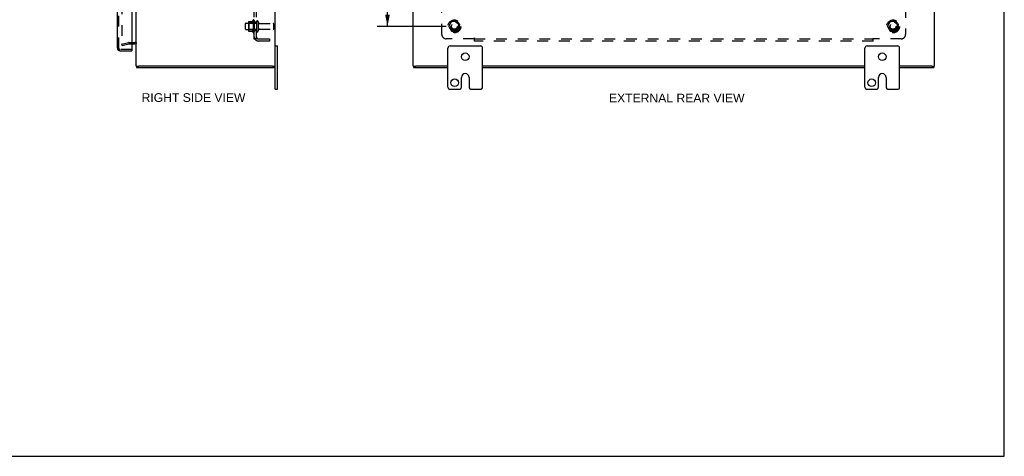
# Model space of a CAD drawing. Header units: inches. Extents: x 0 to 113, y 0 to 73.
# Tile 4 of 5: x 57 to 113, y 0 to 25. Entities that reach past the tile are written whole.
import ezdxf

# ---------------------------------------------------------------- set-up
doc = ezdxf.new("R2010")
doc.units = ezdxf.units.IN
doc.header["$LTSCALE"] = 6.233333
doc.header["$MEASUREMENT"] = 0
doc.linetypes.add('HIDDEN', pattern=[0.2, 0.1, -0.1])
doc.layers.get('0').update_dxf_attribs({"linetype": 'CONTINUOUS'})
for name, color, linetype in [('DEFAULT_2', 8, 'HIDDEN'), ('DIMENSIONS', 7, 'CONTINUOUS'), ('DOOR_ASSEMBLY', 7, 'CONTINUOUS'), ('SUBPANEL', 7, 'CONTINUOUS')]:
    doc.layers.add(name, color=color, linetype=linetype)
doc.styles.get("Standard").update_dxf_attribs({"font": 'arial.ttf'})
doc.dimstyles.new('DIMSTYLE_1', dxfattribs={"dimtxt": 0.5, "dimasz": 0.666667, "dimexe": 0.09, "dimexo": 0.07, "dimgap": 0.0375, "dimtad": 0, "dimtih": 1, "dimtoh": 1, "dimzin": 4, "dimdsep": 46, "dimtxsty": 'Standard', "dimblk": '_FILLED', "dimblk1": '_FILLED', "dimblk2": '_FILLED', "dimcen": 0.09, "dimadec": 3, "dimazin": 1, "dimtfac": 1, "dimtdec": 3, "dimtofl": 0, "dimtmove": 0, "dimatfit": 3, "dimldrblk": '_FILLED', "dimfxl": 0, "dimtolj": 1, "dimtzin": 4, "dimarcsym": 0})

# ---------------------------------------------------------------- blocks, each defined once
blk = doc.blocks.new('_FILLED')
at = {"color": 0, "linetype": 'ByBlock'}
blk.add_solid([(0, 0), (-1, 0.2), (-1, -0.2)], dxfattribs=at)
blk = doc.blocks.new('*D10')
at = {"layer": 'DIMENSIONS', "color": 2, "linetype": 'Continuous'}
for p, q in [((81.218, 50.011), (77.235, 50.011)), ((77.835, 50.011), (77.835, 37.886)), ((77.835, 24.761), (77.835, 36.886)), ((81.218, 24.761), (77.235, 24.761))]:
    blk.add_line(p, q, dxfattribs=at)
at = {"layer": 'DIMENSIONS', "color": 2, "linetype": 'Continuous', "xscale": 0.6666666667, "yscale": 0.6666666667, "zscale": 0.6666666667}
for p, rotation in [((77.835, 50.011), 90), ((77.835, 24.761), 270)]:
    blk.add_blockref('_FILLED', p, dxfattribs=dict(at, rotation=rotation))
at = {"layer": 'DIMENSIONS', "color": 2, "linetype": 'Continuous', "insert": (77.835, 37.636), "char_height": 0.5, "width": 1.74721, "attachment_point": 2, "line_spacing_factor": 0.9}
blk.add_mtext('25.25', dxfattribs=at)

msp = doc.modelspace()

# ---------------------------------------------------------------- linework, layer by layer
at = {"color": 7, "linetype": 'Continuous'}
for p, q in [((113.333, 0), (113.333, 73.333)), ((71.365, 23.636), (71.5, 23.636)), ((71.5, 21.136), (71.5, 23.636)), ((81.31, 21.261), (81.31, 23.511)), ((81.435, 23.636), (83.185, 23.636)), ((83.31, 21.261), (83.31, 23.511)), ((105.31, 21.261), (105.31, 23.511)), ((105.435, 23.636), (107.185, 23.636)), ((107.31, 21.261), (107.31, 23.511)), ((63.365, 22.461), (63.52, 22.461)), ((63.385, 22.461), (63.385, 22.386)), ((71.21, 22.461), (71.365, 22.461)), ((71.335, 22.461), (71.335, 22.386)), ((79.31, 22.461), (79.46, 22.461)), ((79.335, 22.461), (79.335, 22.386)), ((109.16, 22.461), (109.31, 22.461)), ((109.285, 22.461), (109.285, 22.386)), ((82.091, 21.261), (82.091, 21.824)), ((82.529, 21.824), (82.529, 21.261)), ((106.091, 21.261), (106.091, 21.824)), ((106.529, 21.824), (106.529, 21.261)), ((71.365, 21.136), (71.5, 21.136)), ((81.435, 21.136), (81.966, 21.136)), ((82.654, 21.136), (83.185, 21.136)), ((105.435, 21.136), (105.966, 21.136)), ((106.654, 21.136), (107.185, 21.136)), ((0, 0), (113.333, 0))]:
    msp.add_line(p, q, dxfattribs=at)
at = {"color": 3, "linetype": 'Continuous'}
for p, q in [((71.365, 21.136), (71.365, 53.636)), ((79.31, 22.461), (79.31, 52.311)), ((109.31, 22.461), (109.31, 52.311)), ((63.365, 22.461), (63.365, 26.899)), ((63.117, 23.761), (63.295, 23.761)), ((63.385, 22.386), (71.335, 22.386)), ((71.21, 22.461), (63.52, 22.461)), ((79.335, 22.386), (81.31, 22.386)), ((81.31, 22.461), (79.465, 22.461)), ((105.31, 22.461), (83.31, 22.461)), ((83.31, 22.386), (105.31, 22.386)), ((109.155, 22.461), (107.31, 22.461)), ((107.31, 22.386), (109.285, 22.386))]:
    msp.add_line(p, q, dxfattribs=at)
at = {"color": 7, "linetype": 'Continuous'}
for centre in [(82.31, 23.011), (106.31, 23.011), (81.701, 21.511), (105.701, 21.511)]:
    msp.add_circle(centre, 0.219, dxfattribs=at)
at = {"color": 3, "linetype": 'Continuous'}
msp.add_arc((63.295, 23.691), 0.07, 0, 90, dxfattribs=at)
at = {"color": 7, "linetype": 'Continuous'}
for centre, radius, start, end in [((81.435, 23.511), 0.125, 90, 180), ((83.185, 23.511), 0.125, 0, 90), ((105.435, 23.511), 0.125, 90, 180), ((107.185, 23.511), 0.125, 0, 90), ((82.31, 21.824), 0.219, 0, 180), ((106.31, 21.824), 0.219, 0, 180), ((81.435, 21.261), 0.125, 180, 270), ((81.966, 21.261), 0.125, 270.0001, 360), ((82.654, 21.261), 0.125, 180, 269.9999), ((83.185, 21.261), 0.125, 270, 360), ((105.435, 21.261), 0.125, 180, 270), ((105.966, 21.261), 0.125, 270.0001, 360), ((106.654, 21.261), 0.125, 180, 269.9999), ((107.185, 21.261), 0.125, 270, 360)]:
    msp.add_arc(centre, radius, start, end, dxfattribs=at)
at = {"layer": 'DEFAULT_2', "color": 8, "linetype": 'HIDDEN'}
for p, q in [((62.553, 51.011), (62.553, 23.762)), ((69.695, 24.949), (70.29, 24.949)), ((69.829, 25.017), (69.829, 24.506)), ((69.849, 24.945), (69.829, 24.965)), ((69.84, 25.039), (70.068, 25.039)), ((70.145, 24.945), (69.849, 24.945)), ((69.849, 24.945), (69.849, 24.578)), ((70.095, 25.117), (70.095, 24.405)), ((70.145, 24.945), (70.165, 24.965)), ((70.145, 24.945), (70.145, 24.578)), ((70.165, 25.095), (70.165, 24.427)), ((70.29, 25.019), (70.29, 24.504)), ((70.4, 25.019), (70.4, 24.504)), ((81.522, 25.034), (81.367, 24.766)), ((81.839, 25.039), (81.531, 25.039)), ((82.003, 24.766), (81.848, 25.034)), ((106.772, 25.034), (106.617, 24.766)), ((107.089, 25.039), (106.781, 25.039)), ((107.253, 24.766), (107.098, 25.034)), ((69.665, 24.604), (69.665, 24.919)), ((69.695, 24.574), (70.29, 24.574)), ((69.849, 24.578), (69.829, 24.558)), ((69.84, 24.484), (70.068, 24.484)), ((70.145, 24.578), (69.849, 24.578)), ((70.145, 24.578), (70.165, 24.558)), ((70.463, 24.926), (71.26, 24.926)), ((70.463, 24.596), (71.26, 24.596)), ((71.29, 24.626), (71.29, 24.896)), ((81.367, 24.756), (81.522, 24.489)), ((81.839, 24.484), (81.531, 24.484)), ((81.848, 24.489), (82.003, 24.756)), ((106.617, 24.756), (106.772, 24.489)), ((107.089, 24.484), (106.781, 24.484)), ((107.098, 24.489), (107.253, 24.756)), ((62.553, 23.729), (62.937, 23.832)), ((62.967, 23.836), (63.295, 23.836)), ((62.572, 23.657), (62.553, 23.729)), ((62.572, 23.657), (62.957, 23.76)), ((62.967, 23.761), (63.117, 23.761))]:
    msp.add_line(p, q, dxfattribs=at)
for points in [[(62.553, 23.762), (62.553, 23.76), (62.553, 23.758), (62.554, 23.756), (62.554, 23.754), (62.555, 23.752)], [(62.572, 23.742), (62.571, 23.742), (62.569, 23.742), (62.567, 23.742), (62.565, 23.743), (62.564, 23.744), (62.562, 23.745), (62.56, 23.746), (62.559, 23.747), (62.558, 23.749), (62.556, 23.75), (62.555, 23.752)], [(62.577, 23.742), (62.575, 23.742), (62.573, 23.742), (62.572, 23.742)]]:
    msp.add_lwpolyline(points, dxfattribs=at)
for centre, radius in [((81.685, 24.761), 0.372), ((81.685, 24.761), 0.356), ((81.685, 24.761), 0.312), ((81.685, 24.761), 0.204), ((81.685, 24.761), 0.188), ((81.685, 24.761), 0.183), ((106.935, 24.761), 0.372), ((106.935, 24.761), 0.356), ((106.935, 24.761), 0.312), ((106.935, 24.761), 0.204), ((106.935, 24.761), 0.188), ((106.935, 24.761), 0.183), ((81.685, 24.761), 0.165), ((106.935, 24.761), 0.165)]:
    msp.add_circle(centre, radius, dxfattribs=at)
for centre, radius, start, end in [((69.695, 24.919), 0.03, 90, 180), ((69.971, 25.017), 0.141, 174.7919, 180), ((69.84, 25.029), 0.01, 90, 174.8062), ((70.049, 25.049), 0.01, 270, 336.0321), ((70.696, 24.761), 0.698, 149.3369, 156.0321), ((70.127, 25.095), 0.0384, 0, 145.5503), ((70.345, 25.019), 0.055, 0, 180), ((70.463, 24.989), 0.0625, 180, 270), ((81.531, 25.029), 0.01, 90.0124, 149.9892), ((81.839, 25.029), 0.01, 30.012, 89.9887), ((106.781, 25.029), 0.01, 90.0124, 149.9892), ((107.089, 25.029), 0.01, 30.012, 89.9887), ((69.695, 24.604), 0.03, 180, 270), ((69.971, 24.506), 0.141, 180, 185.2081), ((69.84, 24.494), 0.01, 185.1938, 270), ((70.049, 24.474), 0.01, 23.9679, 90), ((70.696, 24.761), 0.698, 203.9679, 210.6631), ((70.127, 24.427), 0.0384, 214.4497, 360), ((70.345, 24.504), 0.055, 180, 360), ((70.463, 24.534), 0.0625, 90, 180), ((71.26, 24.896), 0.03, 360, 90), ((71.26, 24.626), 0.03, 270, 0), ((81.376, 24.761), 0.01, 150.0127, 209.9883), ((81.531, 24.494), 0.01, 210.012, 269.9887), ((81.839, 24.494), 0.01, 270.0124, 329.9892), ((81.994, 24.761), 0.01, 330.0127, 29.9883), ((106.626, 24.761), 0.01, 150.0127, 209.9883), ((106.781, 24.494), 0.01, 210.012, 269.9887), ((107.089, 24.494), 0.01, 270.0124, 329.9892), ((107.244, 24.761), 0.01, 330.0127, 29.9883), ((62.967, 23.721), 0.115, 90, 105), ((63.295, 23.691), 0.145, 42.9858, 90), ((62.967, 23.721), 0.04, 90, 105)]:
    msp.add_arc(centre, radius, start, end, dxfattribs=at)
at = {"layer": 'DOOR_ASSEMBLY', "color": 3, "linetype": 'Continuous'}
for p, q in [((62.292, 23.5), (62.292, 51.273)), ((63.117, 26.765), (63.117, 23.445)), ((62.437, 23.355), (63.117, 23.355))]:
    msp.add_line(p, q, dxfattribs=at)
at = {"layer": 'DOOR_ASSEMBLY', "color": 8, "linetype": 'HIDDEN'}
for p, q in [((62.367, 23.5), (62.367, 51.273)), ((63.102, 23.43), (62.437, 23.43))]:
    msp.add_line(p, q, dxfattribs=at)
at = {"layer": 'DOOR_ASSEMBLY', "color": 7, "linetype": 'Continuous'}
for p, q in [((63.102, 23.43), (63.117, 23.43)), ((63.117, 23.43), (63.117, 23.355))]:
    msp.add_line(p, q, dxfattribs=at)
at = {"layer": 'DOOR_ASSEMBLY', "color": 3, "linetype": 'Continuous'}
for centre, radius, start, end in [((62.437, 23.5), 0.145, 180, 270), ((63.102, 23.445), 0.0156, 270, 360)]:
    msp.add_arc(centre, radius, start, end, dxfattribs=at)
at = {"layer": 'DOOR_ASSEMBLY', "color": 8, "linetype": 'HIDDEN'}
msp.add_arc((62.437, 23.5), 0.07, 180, 270, dxfattribs=at)
at = {"layer": 'SUBPANEL', "color": 8, "linetype": 'HIDDEN'}
for p, q in [((70.165, 24.042), (70.165, 50.73)), ((70.29, 24.042), (70.29, 50.73)), ((80.966, 24.292), (80.966, 25.882)), ((107.654, 25.882), (107.654, 24.292)), ((70.29, 25.011), (70.165, 25.011)), ((70.29, 24.511), (70.165, 24.511)), ((70.29, 24.042), (70.165, 24.042)), ((70.219, 24.004), (70.316, 24.083)), ((70.25, 24.046), (70.248, 24.046)), ((70.253, 24.047), (70.252, 24.047)), ((70.255, 24.048), (70.253, 24.047)), ((70.257, 24.048), (70.255, 24.048)), ((70.258, 24.049), (70.257, 24.048)), ((70.26, 24.05), (70.258, 24.049)), ((70.261, 24.05), (70.26, 24.05)), ((70.263, 24.051), (70.261, 24.05)), ((70.308, 24.07), (70.304, 24.065)), ((70.402, 24.042), (71.04, 24.042)), ((71.04, 23.917), (70.402, 23.917)), ((71.04, 24.042), (71.04, 23.917)), ((82.806, 24.042), (81.216, 24.042)), ((82.841, 23.917), (82.841, 24.083)), ((82.841, 24.042), (105.779, 24.042)), ((105.779, 23.917), (82.841, 23.917)), ((105.779, 23.917), (105.779, 24.083)), ((105.796, 24.024), (105.8, 24.028)), ((105.8, 24.028), (105.804, 24.031)), ((107.404, 24.042), (105.814, 24.042))]:
    msp.add_line(p, q, dxfattribs=at)
for points in [[(70.194, 24.019), (70.188, 24.022), (70.185, 24.024), (70.182, 24.025), (70.179, 24.027), (70.176, 24.028), (70.174, 24.03), (70.171, 24.031), (70.169, 24.033), (70.168, 24.035), (70.167, 24.037), (70.166, 24.038), (70.166, 24.04), (70.165, 24.041), (70.165, 24.042)], [(70.219, 24.004), (70.218, 24.006), (70.216, 24.008), (70.213, 24.01), (70.211, 24.011), (70.208, 24.013), (70.205, 24.015), (70.201, 24.016), (70.198, 24.018), (70.194, 24.019)], [(70.248, 24.046), (70.247, 24.046), (70.246, 24.045), (70.245, 24.045), (70.245, 24.045), (70.244, 24.045), (70.243, 24.045), (70.242, 24.044), (70.242, 24.044), (70.241, 24.044), (70.24, 24.044), (70.24, 24.044), (70.239, 24.044), (70.238, 24.044), (70.238, 24.043), (70.237, 24.043), (70.236, 24.043), (70.236, 24.043), (70.235, 24.043), (70.234, 24.043), (70.234, 24.043), (70.233, 24.043), (70.233, 24.043), (70.232, 24.043), (70.232, 24.042), (70.231, 24.042), (70.231, 24.042), (70.231, 24.042)], [(70.231, 24.042), (70.231, 24.042), (70.231, 24.042), (70.231, 24.042), (70.231, 24.042), (70.231, 24.042), (70.231, 24.042), (70.232, 24.042), (70.232, 24.042), (70.232, 24.042), (70.233, 24.042), (70.233, 24.042), (70.234, 24.042)], [(70.252, 24.047), (70.25, 24.047), (70.25, 24.046)], [(70.294, 24.065), (70.294, 24.065), (70.294, 24.065), (70.294, 24.065), (70.294, 24.065), (70.293, 24.065), (70.293, 24.065), (70.293, 24.064), (70.292, 24.064), (70.292, 24.064), (70.291, 24.063), (70.291, 24.063), (70.29, 24.063), (70.29, 24.063), (70.289, 24.062), (70.289, 24.062), (70.288, 24.062), (70.287, 24.061), (70.287, 24.061), (70.286, 24.061), (70.285, 24.06), (70.285, 24.06), (70.284, 24.06), (70.283, 24.059), (70.283, 24.059), (70.282, 24.058), (70.281, 24.058), (70.28, 24.058), (70.28, 24.057), (70.279, 24.057), (70.278, 24.057), (70.277, 24.056), (70.276, 24.056), (70.276, 24.056), (70.275, 24.055), (70.274, 24.055), (70.273, 24.055), (70.272, 24.054), (70.271, 24.054), (70.27, 24.053), (70.269, 24.053), (70.268, 24.053), (70.268, 24.052), (70.267, 24.052), (70.266, 24.052), (70.265, 24.051), (70.264, 24.051), (70.263, 24.051)], [(70.304, 24.065), (70.302, 24.063), (70.3, 24.061), (70.298, 24.059), (70.297, 24.057), (70.295, 24.055), (70.294, 24.053), (70.293, 24.051), (70.292, 24.049), (70.291, 24.047), (70.291, 24.045), (70.291, 24.044), (70.29, 24.042)], [(70.291, 24.063), (70.291, 24.063), (70.292, 24.063), (70.292, 24.064), (70.292, 24.064), (70.293, 24.064), (70.293, 24.064), (70.293, 24.065), (70.294, 24.065), (70.294, 24.065), (70.294, 24.065), (70.294, 24.065), (70.294, 24.065), (70.294, 24.065)], [(70.316, 24.083), (70.316, 24.083), (70.316, 24.082), (70.316, 24.081), (70.316, 24.081), (70.316, 24.08), (70.316, 24.079), (70.315, 24.078), (70.314, 24.077), (70.313, 24.076), (70.312, 24.074), (70.311, 24.073), (70.31, 24.071), (70.308, 24.07)], [(82.818, 24.061), (82.816, 24.057), (82.815, 24.055), (82.813, 24.053), (82.812, 24.051), (82.811, 24.049), (82.809, 24.047), (82.808, 24.045), (82.807, 24.044), (82.806, 24.042)], [(82.824, 24.024), (82.818, 24.03), (82.816, 24.031), (82.815, 24.033), (82.813, 24.035), (82.811, 24.037), (82.81, 24.038), (82.808, 24.04), (82.807, 24.041), (82.806, 24.042)], [(82.841, 24.083), (82.84, 24.083), (82.838, 24.082), (82.837, 24.081), (82.836, 24.081), (82.834, 24.08), (82.833, 24.079), (82.832, 24.078), (82.83, 24.077), (82.829, 24.076), (82.828, 24.074), (82.826, 24.073), (82.825, 24.071), (82.824, 24.07), (82.823, 24.068), (82.822, 24.066), (82.821, 24.065), (82.819, 24.063), (82.818, 24.061)], [(82.841, 24.004), (82.84, 24.006), (82.838, 24.008), (82.837, 24.01), (82.836, 24.011), (82.834, 24.013), (82.833, 24.015), (82.831, 24.016), (82.83, 24.018), (82.828, 24.019), (82.827, 24.021), (82.826, 24.022), (82.824, 24.024)], [(105.779, 24.083), (105.78, 24.083), (105.782, 24.082), (105.783, 24.081), (105.784, 24.081), (105.786, 24.08), (105.787, 24.079), (105.788, 24.078), (105.79, 24.077), (105.791, 24.076), (105.792, 24.074), (105.794, 24.073), (105.795, 24.071), (105.796, 24.07), (105.797, 24.068), (105.798, 24.066), (105.799, 24.065), (105.801, 24.063), (105.802, 24.061), (105.804, 24.057)], [(105.779, 24.004), (105.78, 24.006), (105.782, 24.008), (105.783, 24.01), (105.784, 24.011), (105.786, 24.013), (105.787, 24.015), (105.789, 24.016), (105.79, 24.018), (105.792, 24.019), (105.793, 24.021), (105.794, 24.022), (105.796, 24.024)], [(105.804, 24.057), (105.805, 24.055), (105.807, 24.053), (105.808, 24.051), (105.809, 24.049), (105.811, 24.047), (105.812, 24.045), (105.813, 24.044), (105.814, 24.042)], [(105.804, 24.031), (105.805, 24.033), (105.807, 24.035), (105.809, 24.037), (105.81, 24.038), (105.812, 24.04), (105.813, 24.041), (105.814, 24.042)]]:
    msp.add_lwpolyline(points, dxfattribs=at)
for centre in [(81.685, 24.761), (106.935, 24.761)]:
    msp.add_circle(centre, 0.25, dxfattribs=at)
for centre, radius, start, end in [((70.402, 24.154), 0.237, 180, 270), ((70.402, 24.154), 0.112, 180, 270), ((81.216, 24.292), 0.25, 180, 270), ((107.404, 24.292), 0.25, 270, 360)]:
    msp.add_arc(centre, radius, start, end, dxfattribs=at)

# ---------------------------------------------------------------- texts
at = {"layer": 'DIMENSIONS', "color": 2, "linetype": 'Continuous', "char_height": 0.5, "attachment_point": 2, "line_spacing_factor": 0.9}
for s, insert, width in [('RIGHT SIDE VIEW', (66.671, 20.911), 5.96283), ('EXTERNAL REAR VIEW', (94.483, 20.882), 7.78439)]:
    msp.add_mtext(s, dxfattribs=dict(at, insert=insert, width=width))

# ---------------------------------------------------------------- dimensions: what is measured, and where the dimension line sits
at = {"layer": 'DIMENSIONS', "color": 2, "linetype": 'Continuous'}
dim = msp.add_linear_dim(base=(77.835, 24.761), p1=(81.288, 50.011), p2=(81.288, 24.761), angle=270, dimstyle='DIMSTYLE_1', dxfattribs=at)
dim.commit()
dim.dimension.update_dxf_attribs({"geometry": '*D10', "text_midpoint": (77.831, 37.383), "dimtype": 160})

doc.saveas('drawing.dxf')
